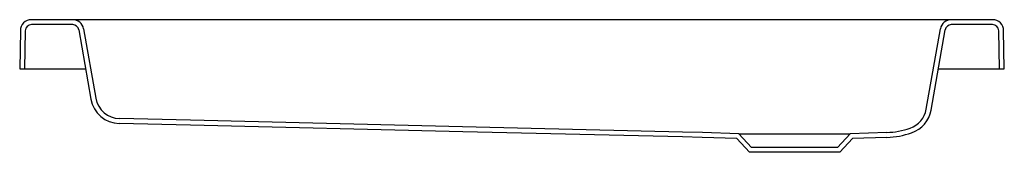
# Model space of a CAD drawing. Header units: millimetres. Extents: x 4834.111 to 4834.912, y 2973.069 to 2973.177.
import ezdxf

# ---------------------------------------------------------------- set-up
doc = ezdxf.new("R2010")
doc.units = ezdxf.units.MM
doc.layers.add('SANINDUSA', color=3, linetype='Continuous')

msp = doc.modelspace()

# ---------------------------------------------------------------- linework, layer by layer
at = {"layer": 'SANINDUSA'}
for p, q in [((4834.15424, 2973.17687), (4834.12063, 2973.17687)), ((4834.15424, 2973.17287), (4834.12063, 2973.17287)), ((4834.17295, 2973.17687), (4834.15424, 2973.17687)), ((4834.85063, 2973.17687), (4834.17295, 2973.17687)), ((4834.86934, 2973.17687), (4834.85063, 2973.17687)), ((4834.90295, 2973.17687), (4834.86934, 2973.17687)), ((4834.90295, 2973.17287), (4834.86934, 2973.17287)), ((4834.11164, 2973.16803), (4834.11109, 2973.13687)), ((4834.11564, 2973.16796), (4834.11509, 2973.13687)), ((4834.15916, 2973.16874), (4834.16911, 2973.11231)), ((4834.1631, 2973.16943), (4834.17305, 2973.113)), ((4834.84897, 2973.10417), (4834.86048, 2973.16943)), ((4834.85291, 2973.10349), (4834.86442, 2973.16874)), ((4834.90849, 2973.13687), (4834.90795, 2973.16796)), ((4834.91249, 2973.13687), (4834.91194, 2973.16805)), ((4834.11109, 2973.13687), (4834.11509, 2973.13687)), ((4834.11509, 2973.13687), (4834.11609, 2973.13687)), ((4834.11609, 2973.13687), (4834.16478, 2973.13687)), ((4834.8588, 2973.13687), (4834.90749, 2973.13687)), ((4834.90749, 2973.13687), (4834.90849, 2973.13687)), ((4834.90849, 2973.13687), (4834.91249, 2973.13687)), ((4834.25021, 2973.09511), (4834.19227, 2973.09648)), ((4834.25011, 2973.09111), (4834.19218, 2973.09248)), ((4834.66679, 2973.08523), (4834.65057, 2973.08561)), ((4834.69649, 2973.08419), (4834.66679, 2973.08523)), ((4834.81679, 2973.08523), (4834.78709, 2973.08419)), ((4834.66667, 2973.08123), (4834.65047, 2973.08161)), ((4834.6947, 2973.08025), (4834.66667, 2973.08123)), ((4834.70505, 2973.06915), (4834.6947, 2973.08025)), ((4834.70679, 2973.07315), (4834.69649, 2973.08419)), ((4834.69649, 2973.08419), (4834.78709, 2973.08419)), ((4834.78709, 2973.08419), (4834.77679, 2973.07315)), ((4834.78888, 2973.08025), (4834.77853, 2973.06915)), ((4834.81693, 2973.08123), (4834.78888, 2973.08025)), ((4834.77853, 2973.06915), (4834.70505, 2973.06915)), ((4834.77679, 2973.07315), (4834.70679, 2973.07315))]:
    msp.add_line(p, q, dxfattribs=at)
at = {"layer": 'SANINDUSA', "flags": 128}
for points in [[(4834.65057, 2973.08561), (4834.4826, 2973.0896), (4834.25021, 2973.09511)], [(4834.65047, 2973.08161), (4834.47165, 2973.08586), (4834.25011, 2973.09111)]]:
    msp.add_lwpolyline(points, dxfattribs=at)
at = {"layer": 'SANINDUSA'}
for centre, radius, start, end in [((4834.12063, 2973.16787), 0.009, 90, 179), ((4834.12063, 2973.16787), 0.005, 90, 179), ((4834.15424, 2973.16787), 0.009, 10, 90), ((4834.15424, 2973.16787), 0.005, 10, 90), ((4834.86934, 2973.16787), 0.009, 90, 170), ((4834.86934, 2973.16787), 0.005, 90, 170), ((4834.90295, 2973.16787), 0.009, 1, 90), ((4834.90295, 2973.16787), 0.005, 1, 90), ((4834.19275, 2973.11648), 0.024, 190, 268.6415), ((4834.19275, 2973.11648), 0.02, 190, 268.64151), ((4834.82928, 2973.10766), 0.02, 288.94092, 349.99971), ((4834.82928, 2973.10766), 0.024, 288.94062, 349.99993), ((4834.81448, 2973.1508), 0.06561, 272.02017, 288.93564), ((4834.8145, 2973.15069), 0.0695, 272.00905, 288.94943)]:
    msp.add_arc(centre, radius, start, end, dxfattribs=at)

doc.saveas('drawing.dxf')
